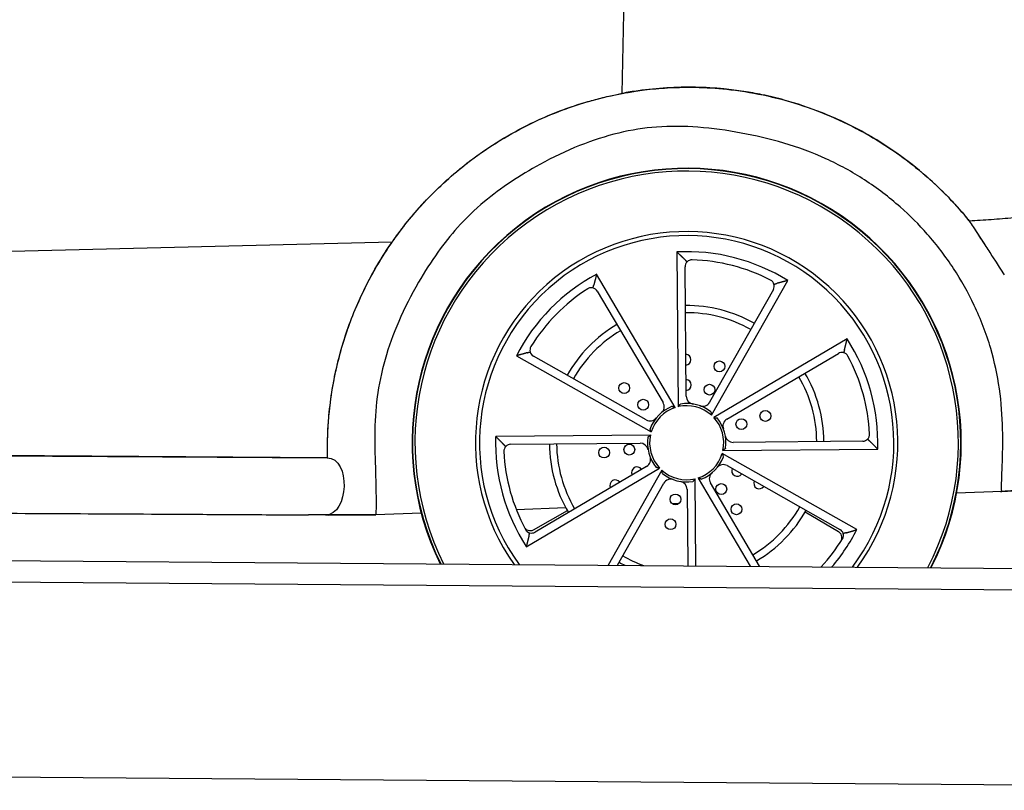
# Model space of a CAD drawing. Header units: millimetres. Extents: x -411 to 6777, y 0 to 7277.
# Tile 13 of 16: x 3145 to 4507, y 2548 to 3615. Entities that reach past the tile are written whole.
import ezdxf

# ---------------------------------------------------------------- set-up
doc = ezdxf.new("R2010")
doc.units = ezdxf.units.MM
doc.layers.add('car', color=10, linetype='Continuous', lineweight=25)
doc.layers.add('Plattform', color=7, linetype='Continuous', lineweight=25)

# ---------------------------------------------------------------- blocks, each defined once
blk = doc.blocks.new('Palette EG Gl550')
at = {"layer": 'Plattform'}
for p, q in [((429.5, 2887), (5467.3, 2848)), ((5462.1, 2818), (434.2, 2857)), ((5465, 2548), (341.7, 2587.7))]:
    blk.add_line(p, q, dxfattribs=at)
blk = doc.blocks.new('Car_210')
at = {"layer": 'car'}
for p, q in [((3951.1, 3543.5), (3952.9, 3694.9)), ((3951.1, 3543.5), (3952.9, 3694.9)), ((4438.2, 3362.5), (4454.5, 3337.7)), ((3634.2, 3334.9), (3020, 3315.2)), ((3634.2, 3334.9), (3020, 3315.2)), ((4028.5, 3324.6), (4032.1, 3110.4)), ((4465.5, 3321), (4470.2, 3313.9)), ((4043, 3125.1), (4040, 3304.2)), ((4476.4, 3304.4), (4481.8, 3296.2)), ((4027.9, 3109.2), (3917.7, 3292.9)), ((4078.2, 3098.9), (4182.2, 3286.2)), ((4162.4, 3273.6), (4075.4, 3117)), ((3918.8, 3269.5), (4010.9, 3115.9)), ((4265, 3206.1), (4081.3, 3095.9)), ((3807.6, 3179.1), (3994.9, 3075.1)), ((3987.7, 3091.9), (3831.1, 3178.8)), ((4099.4, 3093.8), (4253, 3185.9)), ((3993.9, 3070.9), (3779.7, 3067.3)), ((3800.5, 3056.5), (3979.6, 3059.5)), ((4094.3, 3050.2), (4308.5, 3053.8)), ((4287.7, 3064.7), (4108.6, 3061.6)), ((4280.6, 2942.1), (4093.3, 3046)), ((1796.9, 3033.3), (3546.7, 3036)), ((3546.7, 3036), (3066.8, 3035.3)), ((3823.2, 2915), (4006.9, 3025.2)), ((3988.8, 3027.4), (3835.2, 2935.2)), ((4100.5, 3029.3), (4257.1, 2942.3)), ((4010, 3022.2), (3936.8, 2890.3)), ((4060.3, 3011.9), (4133.2, 2890.3)), ((3949.6, 2890.3), (4012.8, 3004.2)), ((4058.1, 2890.3), (4056.1, 3010.7)), ((4146.3, 2890.3), (4077.3, 3005.3)), ((4045.2, 2996.1), (4047, 2890.3)), ((4480.6, 2996.5), (4418.2, 2993.7)), ((4034.1, 2976.3), (4024.8, 2975.9)), ((3677.6, 2960.2), (3614.8, 2957.3)), ((3877.5, 2969.2), (3809, 2966.1)), ((3833.2, 2938.5), (3879.7, 2965.4)), ((4255.3, 2939), (4208.8, 2965.8)), ((1793.4, 2952.5), (3521.6, 2956.7))]:
    blk.add_line(p, q, dxfattribs=at)
for centre in [(4088.6, 3166.6), (3957, 3135.6), (4075.1, 3134.3), (3983.5, 3112.8), (4119.6, 3086.9), (4152.7, 3098.5), (3930, 3046.1), (3964.8, 3050.5), (4092.5, 2996.9), (4029.2, 2982), (4113.7, 2969), (4022.6, 2947.6)]:
    blk.add_circle(centre, 7.5, dxfattribs=at)
for centre, radius, start, end in [((4044.1, 3060.6), 380, 333.3796, 206.6214), ((4044.1, 3060.6), 379.4, 333.3349, 206.6661), ((4044.1, 3060.6), 376, 333.0737, 206.9273), ((4044.1, 3060.6), 292.3, 324.3731, 215.6279), ((4044.1, 3060.6), 292.3, 324.3731, 215.6279), ((4044.1, 3060.6), 286.7, 323.5688, 216.4322), ((4044.1, 3060.6), 264.5, 58.5383, 93.3817), ((4044.1, 3060.6), 253.3, 63.1929, 88.7271), ((4049.5, 3304.3), 9.5, 135.2404, 180.96), ((4044.1, 3060.6), 264.5, 118.5383, 153.3817), ((4044.1, 3060.6), 253.3, 123.1929, 148.7271), ((3910.6, 3264.6), 9.5, 30.96, 76.6795), ((4154.1, 3278.2), 9.5, 330.96, 16.6795), ((4044.1, 3060.6), 190, 60.96, 90.96), ((4044.1, 3060.6), 180, 60.96, 90.96), ((4044.1, 3060.6), 190, 120.96, 150.96), ((4044.1, 3060.6), 180, 120.96, 150.96), ((4044.1, 3060.6), 264.5, 358.5383, 33.3817), ((3835.7, 3187.1), 9.5, 195.2404, 240.96), ((4041.6, 3175.5), 7.5, 275.2993, 86.6207), ((4257.9, 3177.8), 9.5, 75.2404, 120.96), ((4044.1, 3060.6), 253.3, 3.1929, 28.7271), ((4042.4, 3140.5), 7.5, 273.9772, 87.9428), ((4044.1, 3060.6), 180, 0.96, 30.96), ((4044.1, 3060.6), 190, 0.96, 30.96), ((4054.2, 3125.2), 11.2, 180.96, 261.1296), ((4044.1, 3060.6), 54.3, 112.2972, 159.6228), ((4044.1, 3060.6), 51.3, 108.3728, 163.5472), ((4001.3, 3110.1), 11.2, 310.7904, 30.96), ((4044.1, 3060.6), 51.3, 48.3728, 103.5472), ((4044.1, 3060.6), 54.3, 52.2972, 99.6228), ((4065.7, 3122.4), 11.2, 250.7904, 330.96), ((3993.1, 3101.7), 11.2, 240.96, 321.1296), ((4044.1, 3060.6), 51.3, 348.3728, 43.5472), ((4044.1, 3060.6), 54.3, 352.2972, 39.6228), ((4105.2, 3084.2), 11.2, 120.96, 201.1296), ((4044.1, 3060.6), 264.5, 178.5383, 213.3817), ((4044.1, 3060.6), 54.3, 172.2972, 219.6228), ((4044.1, 3060.6), 51.3, 168.3728, 223.5472), ((4108.4, 3072.8), 11.2, 190.7904, 270.96), ((4287.6, 3074.1), 9.5, 270.96, 316.6795), ((3800.7, 3047), 9.5, 90.96, 136.6795), ((4044.1, 3060.6), 190, 180.96, 210.96), ((4044.1, 3060.6), 180, 180.96, 210.96), ((3979.8, 3048.3), 11.2, 10.7904, 90.96), ((4044.1, 3060.6), 253.3, 183.1929, 208.7271), ((3983.1, 3037), 11.2, 300.96, 21.1296), ((4044.1, 3060.6), 51.3, 288.3728, 343.5472), ((4044.1, 3060.6), 54.3, 292.2972, 339.6228), ((3975.7, 3019.1), 7.5, 33.9772, 207.9428), ((4095.1, 3019.5), 11.2, 60.96, 141.1296), ((4114.2, 3022.1), 7.5, 153.9772, 327.9428), ((4044.1, 3060.6), 51.3, 228.3728, 283.5472), ((4044.1, 3060.6), 54.3, 232.2972, 279.6228), ((4086.9, 3011), 11.2, 130.7904, 210.96), ((3945.8, 3000.9), 7.5, 35.2993, 206.6207), ((4022.6, 2998.8), 11.2, 70.7904, 150.96), ((4034, 2995.9), 11.2, 0.96, 81.1296), ((4144.9, 3005.2), 7.5, 155.2993, 326.6207), ((4044.1, 3060.6), 180, 300.96, 330.96), ((4101.2, 2960.8), 7.5, 29.3796, 37.6466), ((4044.1, 3060.6), 190, 300.96, 330.96), ((4008.2, 2951.3), 7.5, 341.3796, 349.6466), ((3830.3, 2943.4), 9.5, 255.2404, 300.96), ((3828.5, 2946.7), 9.5, 285.1409, 300.0663), ((4044.1, 3060.6), 264.5, 319.9301, 333.3817), ((4250.5, 2930.8), 9.5, 45.1409, 60.0663), ((4252.5, 2934), 9.5, 15.2404, 60.96), ((4044.1, 3060.6), 253.3, 317.769, 328.7271), ((4044.1, 3060.6), 180, 240.96, 251.078), ((4044.1, 3060.6), 190, 240.96, 243.6597)]:
    blk.add_arc(centre, radius, start, end, dxfattribs=at)
for points, knots in [([(3634.2, 3334.9), (3637.7, 3340), (3642.2, 3346.3), (3654.4, 3362.6), (3661.5, 3371.3), (3685.3, 3398.9), (3703.3, 3416.8), (3747.9, 3454.8), (3775.2, 3473.7), (3833.3, 3506), (3864.1, 3519.3), (3914, 3535.1), (3932.4, 3539.8), (3951.1, 3543.5)], [-43.038702, -43.038702, -43.038702, -43.038702, -40.167541, -40.167541, -36.768305, -36.768305, -29.141258, -29.141258, -19.163068, -19.163068, -9.133293, -9.133293, -3.418693, -3.418693, -3.418693, -3.418693]), ([(3634.2, 3334.9), (3636, 3337.5), (3638.1, 3340.6), (3640.5, 3343.9), (3642.5, 3346.7), (3644.6, 3349.6), (3647, 3352.7), (3648.5, 3354.8), (3650.1, 3356.9), (3651.7, 3359), (3657.1, 3365.9), (3662.8, 3372.8), (3668.6, 3379.5), (3682.1, 3395.2), (3696.5, 3410), (3711.9, 3423.9), (3730.8, 3440.9), (3750.9, 3456.4), (3772.1, 3470.4), (3799.1, 3488.2), (3828, 3503.4), (3858, 3515.6), (3873, 3521.8), (3888.3, 3527.2), (3903.8, 3531.8), (3910.6, 3533.8), (3917.4, 3535.7), (3924.2, 3537.4), (3928.1, 3538.4), (3931.9, 3539.3), (3935.8, 3540.2), (3938.4, 3540.8), (3941, 3541.4), (3943.6, 3541.9), (3946.1, 3542.5), (3948.6, 3543), (3951.1, 3543.5)], [-43.038702, -43.038702, -43.038702, -43.038702, -41.527987, -41.527987, -41.527987, -40.302216, -40.302216, -40.302216, -39.496617, -39.496617, -39.496617, -36.80488, -36.80488, -36.80488, -30.566423, -30.566423, -30.566423, -22.933585, -22.933585, -22.933585, -13.176139, -13.176139, -13.176139, -8.297416, -8.297416, -8.297416, -6.17968, -6.17968, -6.17968, -4.982837, -4.982837, -4.982837, -4.184306, -4.184306, -4.184306, -3.418693, -3.418693, -3.418693, -3.418693]), ([(3951.1, 3543.5), (3953.9, 3544), (3956.7, 3544.5), (3959.5, 3545), (3962.8, 3545.6), (3966.2, 3546.2), (3969.6, 3546.7), (3973.6, 3547.3), (3977.7, 3547.9), (3981.8, 3548.5), (3992.4, 3549.9), (4003.1, 3550.9), (4013.8, 3551.6), (4043, 3553.6), (4072.3, 3553), (4101.4, 3549.8), (4135.7, 3546), (4169.7, 3538.7), (4202.4, 3527.9), (4235.9, 3517), (4268.2, 3502.5), (4298.6, 3484.8), (4324.1, 3469.9), (4348.3, 3452.8), (4370.8, 3433.7), (4382, 3424.2), (4392.8, 3414.1), (4403.2, 3403.6), (4408.3, 3398.3), (4413.4, 3393), (4418.3, 3387.5), (4421.3, 3384.2), (4424.3, 3380.8), (4427.2, 3377.4), (4429, 3375.2), (4430.9, 3373), (4432.8, 3370.8)], [0, 0, 0, 0, 0.880675, 0.880675, 0.880675, 1.931925, 1.931925, 1.931925, 3.190665, 3.190665, 3.190665, 6.468057, 6.468057, 6.468057, 15.376327, 15.376327, 15.376327, 25.872772, 25.872772, 25.872772, 36.590628, 36.590628, 36.590628, 45.590486, 45.590486, 45.590486, 50.090416, 50.090416, 50.090416, 52.34038, 52.34038, 52.34038, 53.702769, 53.702769, 53.702769, 54.590345, 54.590345, 54.590345, 54.590345]), ([(4432.8, 3370.8), (4414.8, 3392.6), (4395, 3412.8), (4346.8, 3454.4), (4317.6, 3474.7), (4267.3, 3502.1), (4247.4, 3511.3), (4210.1, 3525.7), (4192.9, 3531.3), (4165.2, 3538.7), (4154.9, 3541.1), (4136.2, 3544.8), (4127.8, 3546.2), (4110.2, 3548.8), (4101.1, 3549.9), (4078.8, 3551.9), (4065.6, 3552.6), (4025.9, 3553), (3999.4, 3551.2), (3965.8, 3546.2), (3958.5, 3544.9), (3951.1, 3543.5)], [-54.590345, -54.590345, -54.590345, -54.590345, -45.965711, -45.965711, -35.175547, -35.175547, -28.50867, -28.50867, -23.020191, -23.020191, -19.80031, -19.80031, -17.209052, -17.209052, -14.406834, -14.406834, -10.39259, -10.39259, -2.318097, -2.318097, 0, 0, 0, 0]), ([(4480.6, 2996.5), (4480.1, 3005.5), (4480.6, 3017.9), (4481, 3032.3), (4481.5, 3047.4), (4481.8, 3064.7), (4481.2, 3082.9), (4480.6, 3100.9), (4479.1, 3119.8), (4476.3, 3138.7), (4473.5, 3157.4), (4469.3, 3176.2), (4463.8, 3194.5), (4457.6, 3215), (4449.7, 3234.8), (4440.6, 3253.7), (4431.9, 3271.5), (4422.2, 3288.5), (4411.5, 3304.6), (4400.5, 3321.2), (4388.3, 3337), (4374.8, 3352.1), (4363.3, 3365), (4350.7, 3377.4), (4336.9, 3389.3), (4321.7, 3402.5), (4305, 3415), (4287.2, 3426.4), (4270.3, 3437.2), (4252.3, 3446.9), (4233.6, 3455.3), (4214.8, 3463.7), (4195.2, 3470.6), (4175.2, 3476.4), (4155.8, 3482), (4136.1, 3486.4), (4116.3, 3489.9), (4096.4, 3493.5), (4076.4, 3496.1), (4056.3, 3497.4), (4037.4, 3498.7), (4018.3, 3498.8), (3998.9, 3497.2), (3981.8, 3495.8), (3964.4, 3492.9), (3946.8, 3488.6), (3928.8, 3484.1), (3910.7, 3478.1), (3892.8, 3470.8), (3874, 3463.1), (3855.4, 3454), (3838.1, 3444.3), (3824, 3436.5), (3810.7, 3428.3), (3798.3, 3419.9), (3785.1, 3410.9), (3772.9, 3401.7), (3761.7, 3392.3), (3748.1, 3380.8), (3736, 3368.8), (3724.6, 3355.9), (3715.2, 3345.2), (3706.3, 3333.9), (3697.8, 3321.7), (3688.5, 3308.6), (3679.6, 3294.5), (3671.3, 3279.8), (3661.3, 3262.3), (3652.2, 3243.9), (3644.4, 3225.5), (3636.9, 3207.8), (3630.6, 3190.1), (3625.8, 3172.6), (3620.9, 3155), (3617.5, 3137.7), (3615.4, 3120.6), (3613.2, 3103), (3612.4, 3085.7), (3612.4, 3068), (3612.4, 3051.3), (3613.1, 3034.4), (3613.8, 3016.3), (3614.1, 3007.3), (3614.5, 2997.9), (3614.7, 2988.1), (3614.8, 2981.9), (3614.9, 2975.4), (3614.9, 2968.8), (3614.9, 2965), (3614.8, 2961.2), (3614.8, 2957.3)], [0, 0, 0, 0, 0.037123, 0.037123, 0.037123, 0.075955, 0.075955, 0.075955, 0.114411, 0.114411, 0.114411, 0.152655, 0.152655, 0.152655, 0.195644, 0.195644, 0.195644, 0.236114, 0.236114, 0.236114, 0.277752, 0.277752, 0.277752, 0.313145, 0.313145, 0.313145, 0.352469, 0.352469, 0.352469, 0.389902, 0.389902, 0.389902, 0.427696, 0.427696, 0.427696, 0.464446, 0.464446, 0.464446, 0.501328, 0.501328, 0.501328, 0.536117, 0.536117, 0.536117, 0.566879, 0.566879, 0.566879, 0.59831, 0.59831, 0.59831, 0.631475, 0.631475, 0.631475, 0.65831, 0.65831, 0.65831, 0.68709, 0.68709, 0.68709, 0.722196, 0.722196, 0.722196, 0.751105, 0.751105, 0.751105, 0.782503, 0.782503, 0.782503, 0.819893, 0.819893, 0.819893, 0.855889, 0.855889, 0.855889, 0.892261, 0.892261, 0.892261, 0.929644, 0.929644, 0.929644, 0.964822, 0.964822, 0.964822, 0.982411, 0.982411, 0.982411, 0.993676, 0.993676, 0.993676, 1, 1, 1, 1]), ([(4480.6, 2996.5), (4480.1, 3005.5), (4480.6, 3017.9), (4481, 3032.3), (4481.5, 3047.4), (4481.8, 3064.7), (4481.2, 3082.9), (4480.6, 3100.9), (4479.1, 3119.8), (4476.3, 3138.7), (4473.5, 3157.4), (4469.3, 3176.2), (4463.8, 3194.5), (4457.6, 3215), (4449.7, 3234.8), (4440.6, 3253.7), (4431.9, 3271.5), (4422.2, 3288.5), (4411.5, 3304.6), (4400.5, 3321.2), (4388.3, 3337), (4374.8, 3352.1), (4363.3, 3365), (4350.7, 3377.4), (4336.9, 3389.3), (4321.7, 3402.5), (4305, 3415), (4287.2, 3426.4), (4270.3, 3437.2), (4252.3, 3446.9), (4233.6, 3455.3), (4214.8, 3463.7), (4195.2, 3470.6), (4175.2, 3476.4), (4155.8, 3482), (4136.1, 3486.4), (4116.3, 3489.9), (4096.4, 3493.5), (4076.4, 3496.1), (4056.3, 3497.4), (4037.4, 3498.7), (4018.3, 3498.8), (3998.9, 3497.2), (3981.8, 3495.8), (3964.4, 3492.9), (3946.8, 3488.6), (3928.8, 3484.1), (3910.7, 3478.1), (3892.8, 3470.8), (3874, 3463.1), (3855.4, 3454), (3838.1, 3444.3), (3824, 3436.5), (3810.7, 3428.3), (3798.3, 3419.9), (3785.1, 3410.9), (3772.9, 3401.7), (3761.7, 3392.3), (3748.1, 3380.8), (3736, 3368.8), (3724.6, 3355.9), (3715.2, 3345.2), (3706.3, 3333.9), (3697.8, 3321.7), (3688.5, 3308.6), (3679.6, 3294.5), (3671.3, 3279.8), (3661.3, 3262.3), (3652.2, 3243.9), (3644.4, 3225.5), (3636.9, 3207.8), (3630.6, 3190.1), (3625.8, 3172.6), (3620.9, 3155), (3617.5, 3137.7), (3615.4, 3120.6), (3613.2, 3103), (3612.4, 3085.7), (3612.4, 3068), (3612.4, 3051.3), (3613.1, 3034.4), (3613.8, 3016.3), (3614.1, 3007.3), (3614.5, 2997.9), (3614.7, 2988.1), (3614.8, 2981.9), (3614.9, 2975.4), (3614.9, 2968.8), (3614.9, 2965), (3614.8, 2961.2), (3614.8, 2957.3)], [0, 0, 0, 0, 0.037123, 0.037123, 0.037123, 0.075955, 0.075955, 0.075955, 0.114411, 0.114411, 0.114411, 0.152655, 0.152655, 0.152655, 0.195644, 0.195644, 0.195644, 0.236114, 0.236114, 0.236114, 0.277752, 0.277752, 0.277752, 0.313145, 0.313145, 0.313145, 0.352469, 0.352469, 0.352469, 0.389902, 0.389902, 0.389902, 0.427696, 0.427696, 0.427696, 0.464446, 0.464446, 0.464446, 0.501328, 0.501328, 0.501328, 0.536117, 0.536117, 0.536117, 0.566879, 0.566879, 0.566879, 0.59831, 0.59831, 0.59831, 0.631475, 0.631475, 0.631475, 0.65831, 0.65831, 0.65831, 0.68709, 0.68709, 0.68709, 0.722196, 0.722196, 0.722196, 0.751105, 0.751105, 0.751105, 0.782503, 0.782503, 0.782503, 0.819893, 0.819893, 0.819893, 0.855889, 0.855889, 0.855889, 0.892261, 0.892261, 0.892261, 0.929644, 0.929644, 0.929644, 0.964822, 0.964822, 0.964822, 0.982411, 0.982411, 0.982411, 0.993676, 0.993676, 0.993676, 1, 1, 1, 1]), ([(4441, 3358.3), (4443, 3355.1), (4445.1, 3352), (4447.2, 3348.9), (4449.2, 3345.7), (4451.3, 3342.5), (4453.4, 3339.4)], [1.495402, 1.495402, 1.495402, 1.495402, 2.623531, 2.623531, 2.623531, 3.758244, 3.758244, 3.758244, 3.758244]), ([(3547.3, 3036.5), (3546.7, 3054.6), (3546.9, 3077.5), (3552.1, 3127.6), (3556.2, 3151.4), (3567.9, 3197.5), (3575.1, 3219.7), (3597.3, 3274.2), (3614.2, 3305.5), (3634.2, 3334.9)], [-33.237753, -33.237753, -33.237753, -33.237753, -25.086419, -25.086419, -17.72955, -17.72955, -10.669281, -10.669281, 0, 0, 0, 0]), ([(3547.3, 3036.5), (3547.3, 3038.9), (3547.2, 3041.3), (3547.1, 3043.7), (3547.1, 3045.8), (3547, 3048.1), (3547, 3050.4), (3547, 3053.3), (3547, 3056.2), (3547.1, 3059.2), (3547.1, 3063.8), (3547.3, 3068.7), (3547.5, 3073.6), (3547.8, 3080.9), (3548.2, 3088.5), (3548.9, 3096.4), (3549.4, 3101.7), (3550, 3107.2), (3550.6, 3112.6), (3553.8, 3138.8), (3559.1, 3165), (3566.4, 3190.7), (3573, 3213.6), (3581.2, 3236.1), (3591.1, 3258), (3597.1, 3271.4), (3603.7, 3284.5), (3610.9, 3297.3), (3614.5, 3303.8), (3618.3, 3310.1), (3622.1, 3316.4), (3624.4, 3320), (3626.7, 3323.6), (3629.1, 3327.2), (3630.7, 3329.8), (3632.5, 3332.3), (3634.2, 3334.9)], [-33.237753, -33.237753, -33.237753, -33.237753, -32.199074, -32.199074, -32.199074, -31.279668, -31.279668, -31.279668, -30.129242, -30.129242, -30.129242, -28.385205, -28.385205, -28.385205, -25.857016, -25.857016, -25.857016, -24.17584, -24.17584, -24.17584, -16.078147, -16.078147, -16.078147, -8.8612, -8.8612, -8.8612, -4.4306, -4.4306, -4.4306, -2.2153, -2.2153, -2.2153, -0.926775, -0.926775, -0.926775, 0, 0, 0, 0]), ([(4049.7, 3313.8), (4049.1, 3313.9), (4048.4, 3313.8), (4047.1, 3313.5), (4046.4, 3313.3), (4044.6, 3312.6), (4043.6, 3311.9), (4042.8, 3311.1), (4042.8, 3311), (4042.8, 3311)], [5.1835112, 5.1835112, 5.1835112, 5.1835112, 5.3848312, 5.3848312, 5.5861512, 5.5861512, 5.9887912, 5.9887912, 5.9968302, 5.9968302, 5.9968302, 5.9968302]), ([(4163.2, 3280.9), (4163.2, 3280.9), (4163.2, 3281), (4162.8, 3282), (4162.3, 3283.2), (4161, 3284.7), (4160.6, 3285.2), (4159.5, 3286), (4159, 3286.4), (4158.4, 3286.7)], [0.9717341, 0.9717341, 0.9717341, 0.9717341, 0.9797731, 0.9797731, 1.3824131, 1.3824131, 1.5837331, 1.5837331, 1.7850531, 1.7850531, 1.7850531, 1.7850531]), ([(3912.8, 3273.9), (3912.8, 3273.9), (3912.8, 3273.9), (3911.7, 3274.1), (3910.4, 3274.2), (3908.5, 3273.9), (3907.8, 3273.7), (3906.6, 3273.2), (3906, 3272.9), (3905.4, 3272.6)], [0.9717341, 0.9717341, 0.9717341, 0.9717341, 0.9797731, 0.9797731, 1.3824131, 1.3824131, 1.5837331, 1.5837331, 1.7850531, 1.7850531, 1.7850531, 1.7850531]), ([(3827.6, 3192.1), (3827.2, 3191.5), (3826.9, 3190.9), (3826.5, 3189.6), (3826.4, 3189), (3826.1, 3187), (3826.2, 3185.8), (3826.5, 3184.7), (3826.5, 3184.7), (3826.5, 3184.6)], [5.1835112, 5.1835112, 5.1835112, 5.1835112, 5.3848312, 5.3848312, 5.5861512, 5.5861512, 5.9887912, 5.9887912, 5.9968302, 5.9968302, 5.9968302, 5.9968302]), ([(4266.3, 3182.3), (4265.9, 3182.9), (4265.6, 3183.5), (4264.7, 3184.5), (4264.2, 3184.9), (4262.6, 3186.1), (4261.5, 3186.6), (4260.4, 3186.9), (4260.4, 3186.9), (4260.4, 3187)], [5.1835112, 5.1835112, 5.1835112, 5.1835112, 5.3848312, 5.3848312, 5.5861512, 5.5861512, 5.9887912, 5.9887912, 5.9968302, 5.9968302, 5.9968302, 5.9968302]), ([(4294.5, 3067.6), (4294.5, 3067.6), (4294.5, 3067.7), (4295.3, 3068.5), (4296, 3069.5), (4296.7, 3071.4), (4296.8, 3072), (4297.1, 3073.3), (4297.1, 3074), (4297.1, 3074.7)], [0.9717341, 0.9717341, 0.9717341, 0.9717341, 0.9797731, 0.9797731, 1.3824131, 1.3824131, 1.5837331, 1.5837331, 1.7850531, 1.7850531, 1.7850531, 1.7850531]), ([(3793.7, 3053.5), (3793.7, 3053.5), (3793.7, 3053.5), (3793, 3052.7), (3792.3, 3051.6), (3791.6, 3049.8), (3791.4, 3049.1), (3791.2, 3047.8), (3791.1, 3047.1), (3791.2, 3046.5)], [0.9717341, 0.9717341, 0.9717341, 0.9717341, 0.9797731, 0.9797731, 1.3824131, 1.3824131, 1.5837331, 1.5837331, 1.7850531, 1.7850531, 1.7850531, 1.7850531]), ([(4543.2, 3001.4), (4533.9, 3000.7), (4524.7, 3000), (4515.4, 2999.2), (4507, 2998.6), (4498.6, 2997.9), (4490.2, 2997.2), (4487, 2997), (4483.8, 2996.7), (4480.6, 2996.5)], [0, 0, 0, 0, 2.78449, 2.78449, 2.78449, 5.316255, 5.316255, 5.316255, 6.281594, 6.281594, 6.281594, 6.281594]), ([(4480.6, 2996.5), (4485.8, 2996.9), (4491.1, 2997.3), (4496.4, 2997.7), (4499.8, 2998), (4503.3, 2998.3), (4506.8, 2998.6), (4513.8, 2999.1), (4520.8, 2999.7), (4527.8, 3000.2), (4532.1, 3000.6), (4536.4, 3000.9), (4540.7, 3001.2), (4541.6, 3001.3), (4542.4, 3001.4), (4543.2, 3001.4)], [-6.281594, -6.281594, -6.281594, -6.281594, -4.69744, -4.69744, -4.69744, -3.649601, -3.649601, -3.649601, -1.544285, -1.544285, -1.544285, -0.246661, -0.246661, -0.246661, 0, 0, 0, 0]), ([(4480.9, 2996.5), (4480.3, 2996.4), (4479.7, 2996.4), (4479, 2996.3), (4478.8, 2996.3), (4478.8, 2996.3), (4478.9, 2996.3), (4479.4, 2996.4), (4480, 2996.4), (4480.5, 2996.5), (4480.5, 2996.5), (4480.6, 2996.5)], [1.80317, 1.80317, 1.80317, 1.80317, 2.298878, 2.298878, 2.832191, 2.832191, 3.192255, 3.192255, 4.081515, 4.081515, 4.151533, 4.151533, 4.151533, 4.151533]), ([(4480.4, 2996.5), (4480.3, 2996.4), (4480.3, 2996.4), (4480.3, 2996.4), (4480.3, 2996.4), (4480.4, 2996.5)], [7.981306, 7.981306, 7.981306, 7.981306, 8.884114, 8.884114, 10.418684, 10.418684, 10.418684, 10.418684]), ([(4480.6, 2996.5), (4480.4, 2996.5), (4480.6, 2996.5), (4480.6, 2996.5), (4480.6, 2996.5), (4480.6, 2996.5)], [14.405937, 14.405937, 14.405937, 14.405937, 22.143168, 22.143168, 27.124152, 27.124152, 27.124152, 27.124152]), ([(3545.1, 2956.7), (3550.3, 2956.7), (3555.4, 2956.8), (3560.6, 2956.9), (3570.2, 2956.9), (3579.9, 2957), (3589.5, 2957.1), (3596.4, 2957.2), (3603.2, 2957.2), (3610.1, 2957.3), (3611.6, 2957.3), (3613.2, 2957.3), (3614.8, 2957.3)], [0.061231, 0.061231, 0.061231, 0.061231, 1.659988, 1.659988, 1.659988, 4.631262, 4.631262, 4.631262, 6.750602, 6.750602, 6.750602, 7.231813, 7.231813, 7.231813, 7.231813]), ([(3614.8, 2957.3), (3609.5, 2957.3), (3604.2, 2957.2), (3598.9, 2957.2), (3589.5, 2957.1), (3580.1, 2957), (3570.8, 2956.9), (3563.9, 2956.9), (3557.1, 2956.8), (3550.3, 2956.8), (3548.6, 2956.7), (3546.9, 2956.7), (3545.2, 2956.7)], [-7.231813, -7.231813, -7.231813, -7.231813, -5.595598, -5.595598, -5.595598, -2.703703, -2.703703, -2.703703, -0.595639, -0.595639, -0.595639, -0.072956, -0.072956, -0.072956, -0.072956]), ([(3614.8, 2957.3), (3614.8, 2957.3), (3614.8, 2957.3), (3614.8, 2957.3), (3614.8, 2957.3), (3614.8, 2957.3), (3614.8, 2957.3), (3614.8, 2957.3), (3614.8, 2957.3), (3614.8, 2957.3), (3614.8, 2957.3), (3614.8, 2957.3), (3614.8, 2957.3), (3614.8, 2957.3), (3614.8, 2957.3), (3614.8, 2957.3)], [0, 0, 0, 0, 16.576088, 16.576088, 16.576088, 99.718161, 99.718161, 99.718161, 141.289198, 141.289198, 141.289198, 168.399931, 168.399931, 168.399931, 182.860234, 182.860234, 182.860234, 182.860234]), ([(1793.4, 2952.5), (1819.4, 2952.6), (1845.5, 2952.7), (1871.6, 2952.7), (1963.1, 2952.9), (2054.6, 2953.2), (2146, 2953.4), (2379.1, 2953.9), (2612.2, 2954.5), (2845.3, 2955), (2961.8, 2955.3), (3078.3, 2955.6), (3194.9, 2955.9), (3253.1, 2956), (3311.4, 2956.2), (3369.7, 2956.3), (3398.8, 2956.4), (3427.9, 2956.4), (3457.1, 2956.5), (3472.6, 2956.5), (3488.2, 2956.6), (3503.7, 2956.6), (3509.6, 2956.6), (3515.6, 2956.6), (3521.6, 2956.7)], [0, 0, 0, 0, 7.824639, 7.824639, 7.824639, 35.269161, 35.269161, 35.269161, 105.19106, 105.19106, 105.19106, 140.15201, 140.15201, 140.15201, 157.632485, 157.632485, 157.632485, 166.372722, 166.372722, 166.372722, 171.033923, 171.033923, 171.033923, 172.821052, 172.821052, 172.821052, 172.821052]), ([(3820.1, 2942.3), (3820.4, 2941.7), (3820.7, 2941.2), (3821.6, 2940.2), (3822.1, 2939.7), (3823.5, 2938.6), (3824.5, 2938), (3826.8, 2937.3), (3828.1, 2937.1), (3829.9, 2937.3), (3830.4, 2937.4), (3831, 2937.6)], [-6.060459, -6.060459, -6.060459, -6.060459, -5.86608, -5.86608, -5.666867, -5.666867, -5.316358, -5.316358, -4.937931, -4.937931, -4.770071, -4.770071, -4.770071, -4.770071]), ([(3822, 2938.8), (3822.3, 2938.2), (3822.7, 2937.7), (3823.5, 2936.6), (3824, 2936.2), (3825.6, 2935), (3826.7, 2934.5), (3827.8, 2934.2), (3827.8, 2934.2), (3827.9, 2934.2)], [5.1835112, 5.1835112, 5.1835112, 5.1835112, 5.3848312, 5.3848312, 5.5861512, 5.5861512, 5.9887912, 5.9887912, 5.9968302, 5.9968302, 5.9968302, 5.9968302]), ([(4258.6, 2925.7), (4259.1, 2926.6), (4259.5, 2927.6), (4260, 2929.8), (4260.1, 2931), (4259.7, 2933.4), (4259.3, 2934.6), (4258.3, 2936.3), (4257.8, 2936.9), (4257.2, 2937.5)], [-6.061999, -6.061999, -6.061999, -6.061999, -5.737956, -5.737956, -5.388178, -5.388178, -5.007424, -5.007424, -4.770426, -4.770426, -4.770426, -4.770426]), ([(4260.6, 2929.1), (4261, 2929.6), (4261.3, 2930.2), (4261.7, 2931.5), (4261.9, 2932.2), (4262.1, 2934.1), (4262, 2935.4), (4261.7, 2936.4), (4261.7, 2936.5), (4261.7, 2936.5)], [5.1835112, 5.1835112, 5.1835112, 5.1835112, 5.3848312, 5.3848312, 5.5861512, 5.5861512, 5.9887912, 5.9887912, 5.9968302, 5.9968302, 5.9968302, 5.9968302])]:
    blk.add_open_spline(points, degree=3, knots=knots, dxfattribs=at)
for points, degree in [([(4432.8, 3370.8), (4643.4, 3384.8), (4873, 3434), (5070.8, 3464.1), (5134, 3525.2)], 4), ([(4432.8, 3370.8), (4643.4, 3384.8), (4873, 3434), (5070.8, 3464.1), (5134, 3525.2)], 4), ([(4432.8, 3370.8), (4434.6, 3368), (4436.4, 3365.3), (4438.2, 3362.5)], 3), ([(4454.5, 3337.7), (4458.2, 3332.1), (4461.8, 3326.6), (4465.5, 3321)], 3), ([(4039.9, 3313.9), (4034.3, 3319.2), (4028.5, 3324.6)], 2), ([(4039.9, 3313.9), (4041.3, 3312.4), (4042.8, 3311)], 2), ([(4470.2, 3313.9), (4472.3, 3310.7), (4474.3, 3307.6), (4476.4, 3304.4)], 3), ([(3917.7, 3292.9), (3915.7, 3285.3), (3913.8, 3277.8)], 2), ([(4182.2, 3286.2), (4174.5, 3284.2), (4167.1, 3282.1)], 2), ([(3912.8, 3273.9), (3913.3, 3275.8), (3913.8, 3277.8)], 2), ([(4163.2, 3280.9), (4165.1, 3281.5), (4167.1, 3282.1)], 2), ([(4261.4, 3190.9), (4263.2, 3198.4), (4265, 3206.1)], 2), ([(4261.4, 3190.9), (4260.9, 3188.9), (4260.4, 3187)], 2), ([(3822.6, 3183.5), (3815.2, 3181.4), (3807.6, 3179.1)], 2), ([(3822.6, 3183.5), (3824.6, 3184.1), (3826.5, 3184.6)], 2), ([(4023.5, 3110.8), (4025.8, 3110), (4027.9, 3109.2)], 2), ([(4032.1, 3110.4), (4033.5, 3112.3), (4035, 3114.1)], 2), ([(4077.3, 3103.5), (4077.8, 3101.2), (4078.2, 3098.9)], 2), ([(4081.3, 3095.9), (4083.6, 3095.6), (4085.9, 3095.2)], 2), ([(3994.9, 3075.1), (3994.1, 3077.2), (3993.2, 3079.5)], 2), ([(3779.7, 3067.3), (3785.3, 3061.7), (3790.8, 3056.3)], 2), ([(3990.3, 3067.8), (3992.1, 3069.4), (3993.9, 3070.9)], 2), ([(4294.5, 3067.6), (4295.9, 3066.2), (4297.4, 3064.8)], 2), ([(3793.7, 3053.5), (3792.3, 3054.9), (3790.8, 3056.3)], 2), ([(4097.9, 3053.3), (4096.1, 3051.7), (4094.3, 3050.2)], 2), ([(4308.5, 3053.8), (4303, 3059.4), (4297.4, 3064.8)], 2), ([(4093.3, 3046), (4094.2, 3043.9), (4095, 3041.7)], 2), ([(3546.7, 3036), (3579.6, 3036), (3577.8, 2956.8), (3544.7, 2956.7)], 3), ([(3546.7, 3036), (3579.6, 3036), (3577.8, 2956.8), (3544.7, 2956.7)], 3), ([(3547.3, 3036.5), (3547, 3036.3), (3546.7, 3036)], 2), ([(3547.3, 3036), (3547.3, 3036.2), (3547.3, 3036.4), (3547.3, 3036.5)], 3), ([(4006.9, 3025.2), (4004.6, 3025.5), (4002.3, 3025.9)], 2), ([(4010.9, 3017.6), (4010.4, 3020), (4010, 3022.2)], 2), ([(4064.7, 3010.3), (4062.4, 3011.1), (4060.3, 3011.9)], 2), ([(4056.1, 3010.7), (4054.7, 3008.9), (4053.2, 3007)], 2), ([(4480.6, 2996.5), (4480.6, 2996.5), (4480.6, 2996.5), (4480.6, 2996.5)], 3), ([(4480.6, 2996.5), (4480.6, 2996.5), (4480.6, 2996.5), (4480.6, 2996.5)], 3), ([(3544.7, 2956.7), (3537, 2956.7), (3529.3, 2956.7), (3521.6, 2956.7)], 3), ([(3826.9, 2930.2), (3825, 2922.7), (3823.2, 2915)], 2), ([(3826.9, 2930.2), (3827.4, 2932.2), (3827.9, 2934.2)], 2), ([(4265.6, 2937.6), (4263.6, 2937), (4261.7, 2936.5)], 2), ([(4265.6, 2937.6), (4273, 2939.7), (4280.6, 2942.1)], 2)]:
    blk.add_open_spline(points, degree=degree, dxfattribs=at)

msp = doc.modelspace()

# ---------------------------------------------------------------- block references
at = {"layer": 'car', "rotation": 359.555457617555}
msp.add_blockref('Car_210', (0, 0), dxfattribs=at)
at = {"layer": 'Plattform'}
msp.add_blockref('Palette EG Gl550', (0, 0), dxfattribs=at)

doc.saveas('drawing.dxf')
